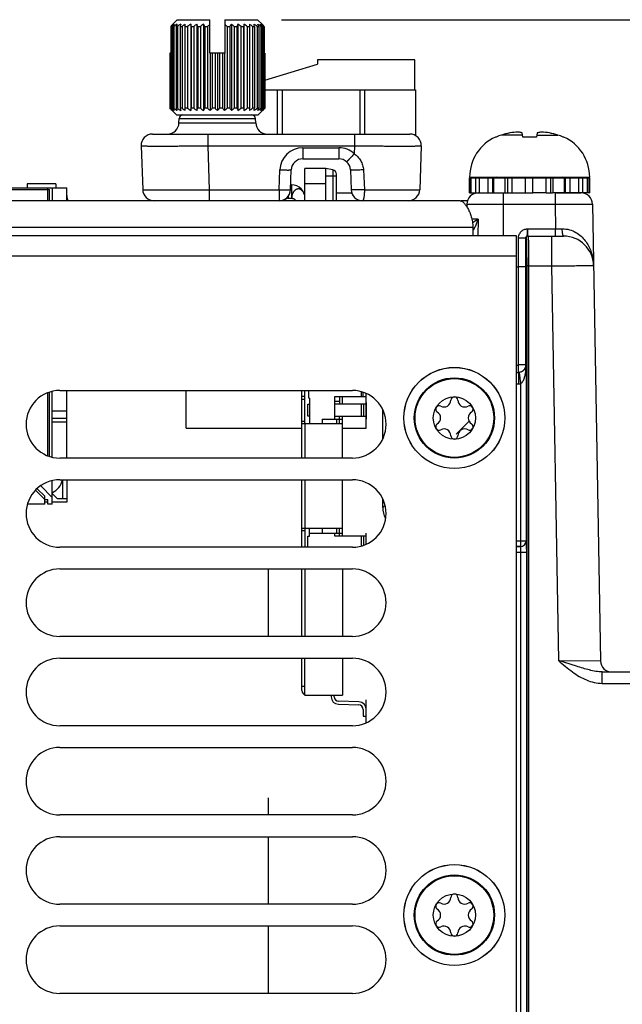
# Model space of a CAD drawing. Header units: inches. Extents: x 0 to 34, y 0 to 22.
# Tile 79 of 133: x 14.1 to 15.7, y 10.5 to 13.1. Entities that reach past the tile are written whole.
import ezdxf

# ---------------------------------------------------------------- set-up
doc = ezdxf.new("R2010")
doc.units = ezdxf.units.IN
doc.header["$LTSCALE"] = 1.87
doc.header["$MEASUREMENT"] = 0
doc.layers.get('0').update_dxf_attribs({"linetype": 'CONTINUOUS'})
for name, color, linetype in [('02___PRT_ALL_AXES', 7, 'CONTINUOUS'), ('03___PRT_ALL_CURVES', 7, 'CONTINUOUS'), ('BLUE_GOO', 7, 'CONTINUOUS'), ('COSMETIC', 7, 'CONTINUOUS'), ('DATUMCURVES', 7, 'CONTINUOUS'), ('DIMENSIONS', 7, 'CONTINUOUS')]:
    doc.layers.add(name, color=color, linetype=linetype)
doc.styles.get("Standard").update_dxf_attribs({"font": 'txt', "width": 0.8})
doc.dimstyles.new('DIMSTYLE_2', dxfattribs={"dimtxt": 0.125, "dimasz": 0.18, "dimexe": 0.125, "dimexo": 0.0625, "dimgap": 0.0625, "dimtad": 0, "dimtih": 1, "dimtoh": 1, "dimzin": 4, "dimdsep": 46, "dimtxsty": 'STANDARD', "dimblk": '_FILLED', "dimblk1": '_FILLED', "dimblk2": '_FILLED', "dimcen": 0.09, "dimadec": 0, "dimazin": 0, "dimtp": 0.01, "dimtm": 0.01, "dimtfac": 1, "dimtofl": 0, "dimtmove": 0, "dimatfit": 3, "dimldrblk": '_FILLED', "dimfxl": 1, "dimtolj": 1, "dimtzin": 4, "dimarcsym": 0})

# ---------------------------------------------------------------- blocks, each defined once
blk = doc.blocks.new('_FILLED')
at = {"color": 0, "linetype": 'ByBlock'}
blk.add_solid([(0, 0), (-1, 0.1736), (-1, -0.1736)], dxfattribs=at)
blk = doc.blocks.new('*D6')
at = {"layer": 'DIMENSIONS', "color": 2, "linetype": 'Continuous', "transparency": 16777216}
for p, q in [((14.7719, 13.0761), (25.9678, 13.0761)), ((25.8428, 13.0761), (25.8428, 10.9081)), ((25.8428, 8.3027), (25.8428, 10.6581)), ((24.2734, 8.3027), (25.9678, 8.3027))]:
    blk.add_line(p, q, dxfattribs=at)
at = {"layer": 'DIMENSIONS', "color": 2, "linetype": 'Continuous', "transparency": 16777216, "xscale": 0.18, "yscale": 0.18, "zscale": 0.18}
for p, rotation in [((25.8428, 13.0761), 90), ((25.8428, 8.3027), 270)]:
    blk.add_blockref('_FILLED', p, dxfattribs=dict(at, rotation=rotation))
at = {"layer": 'DIMENSIONS', "color": 2, "linetype": 'Continuous', "transparency": 16777216, "insert": (25.8428, 10.8456), "char_height": 0.125, "width": 1.225, "attachment_point": 2, "line_spacing_factor": 0.9}
blk.add_mtext('4.77{\\Ftxt.shx;\\W1.000000;\\H0.125000; }[121.2]', dxfattribs=at)

msp = doc.modelspace()

# ---------------------------------------------------------------- linework, layer by layer
at = {"color": 7, "linetype": 'Continuous'}
for p, q in [((14.4986, 13.0761), (14.4859, 13.0636)), ((14.4986, 13.0761), (14.5845, 13.0761)), ((14.5845, 12.9881), (14.5845, 13.0761)), ((14.6235, 13.0761), (14.6235, 12.9881)), ((14.6235, 13.0761), (14.7094, 13.0761)), ((14.722, 13.0636), (14.7094, 13.0761)), ((14.4816, 13.0583), (14.4816, 12.844)), ((14.4816, 13.0583), (14.4834, 13.0583)), ((14.4822, 13.0583), (14.4832, 13.0593)), ((14.4832, 13.0593), (14.4824, 13.0593)), ((14.4834, 13.0583), (14.4834, 12.844)), ((14.4871, 13.0583), (14.4871, 12.844)), ((14.4871, 13.0583), (14.49, 13.0583)), ((14.49, 13.0583), (14.49, 12.844)), ((14.4955, 13.0583), (14.4955, 12.844)), ((14.4955, 13.0583), (14.4994, 13.0583)), ((14.4994, 13.0583), (14.4994, 12.844)), ((14.5065, 13.0583), (14.5065, 12.844)), ((14.5065, 13.0583), (14.5115, 13.0583)), ((14.5115, 13.0583), (14.5115, 12.844)), ((14.5199, 12.8378), (14.5199, 13.0644)), ((14.5199, 13.0583), (14.5257, 13.0583)), ((14.5257, 13.0583), (14.5257, 12.844)), ((14.5341, 13.0644), (14.5341, 12.8378)), ((14.5355, 13.0583), (14.5355, 12.844)), ((14.5355, 13.0583), (14.542, 13.0583)), ((14.542, 13.0583), (14.542, 12.844)), ((14.55, 13.0644), (14.55, 12.8378)), ((14.5526, 13.0583), (14.5526, 12.844)), ((14.5526, 13.0583), (14.5597, 13.0583)), ((14.5597, 13.0583), (14.5597, 12.844)), ((14.5673, 13.0644), (14.5673, 12.8378)), ((14.5711, 13.0583), (14.5711, 12.844)), ((14.5711, 13.0583), (14.5785, 13.0583)), ((14.5785, 13.0583), (14.5785, 12.844)), ((14.6294, 13.0583), (14.6294, 12.844)), ((14.6294, 13.0583), (14.6369, 13.0583)), ((14.6369, 13.0583), (14.6369, 12.844)), ((14.6407, 13.0644), (14.6407, 12.8378)), ((14.6483, 13.0583), (14.6483, 12.844)), ((14.6483, 13.0583), (14.6553, 13.0583)), ((14.6553, 13.0583), (14.6553, 12.844)), ((14.6579, 13.0644), (14.6579, 12.8378)), ((14.666, 13.0583), (14.666, 12.844)), ((14.666, 13.0583), (14.6725, 13.0583)), ((14.6725, 13.0583), (14.6725, 12.844)), ((14.6738, 13.0644), (14.6738, 12.8378)), ((14.6822, 13.0583), (14.6822, 12.844)), ((14.6822, 13.0583), (14.688, 13.0583)), ((14.688, 13.0644), (14.688, 12.8378)), ((14.6965, 13.0583), (14.6965, 12.844)), ((14.6965, 13.0583), (14.7015, 13.0583)), ((14.7015, 13.0583), (14.7015, 12.844)), ((14.7085, 13.0583), (14.7085, 12.844)), ((14.7085, 13.0583), (14.7125, 13.0583)), ((14.7125, 13.0583), (14.7125, 12.844)), ((14.718, 13.0583), (14.718, 12.844)), ((14.718, 13.0583), (14.7209, 13.0583)), ((14.7209, 13.0583), (14.7209, 12.844)), ((14.7246, 13.0583), (14.7246, 12.844)), ((14.7246, 13.0583), (14.7264, 13.0583)), ((14.7248, 13.0593), (14.7256, 13.0593)), ((14.7248, 13.0593), (14.7258, 13.0583)), ((14.7264, 13.0583), (14.7264, 12.844)), ((14.4791, 12.9881), (14.4791, 12.844)), ((14.4816, 12.9881), (14.4791, 12.9881)), ((14.4797, 12.9881), (14.4797, 12.844)), ((14.6235, 12.9881), (14.5845, 12.9881)), ((14.5854, 12.9881), (14.5854, 12.8378)), ((14.5904, 12.9881), (14.5904, 12.844)), ((14.598, 12.9881), (14.598, 12.844)), ((14.604, 12.9881), (14.604, 12.8378)), ((14.61, 12.9881), (14.61, 12.844)), ((14.6176, 12.9881), (14.6176, 12.844)), ((14.6226, 12.9881), (14.6226, 12.8378)), ((14.7288, 12.9881), (14.7264, 12.9881)), ((14.7282, 12.9881), (14.7282, 12.844)), ((14.7288, 12.9881), (14.7288, 12.844)), ((14.8664, 12.9712), (14.8664, 12.9591)), ((15.1224, 12.9712), (14.8664, 12.9712)), ((15.1224, 12.8925), (15.1224, 12.9712)), ((14.7288, 12.9171), (14.8664, 12.9591)), ((14.7288, 12.8925), (15.1243, 12.8925)), ((14.7621, 12.7761), (14.7621, 12.8925)), ((14.7739, 12.8925), (14.7739, 12.7761)), ((14.9787, 12.7761), (14.9787, 12.8925)), ((14.9905, 12.8925), (14.9905, 12.7761)), ((15.1243, 12.8925), (15.1243, 12.7719)), ((14.4797, 12.844), (14.4791, 12.844)), ((14.4834, 12.844), (14.4816, 12.844)), ((14.49, 12.844), (14.4871, 12.844)), ((14.4994, 12.844), (14.4955, 12.844)), ((14.5115, 12.844), (14.5065, 12.844)), ((14.5257, 12.844), (14.5199, 12.844)), ((14.542, 12.844), (14.5355, 12.844)), ((14.5597, 12.844), (14.5526, 12.844)), ((14.5785, 12.844), (14.5711, 12.844)), ((14.598, 12.844), (14.5904, 12.844)), ((14.6176, 12.844), (14.61, 12.844)), ((14.6369, 12.844), (14.6294, 12.844)), ((14.6553, 12.844), (14.6483, 12.844)), ((14.6725, 12.844), (14.666, 12.844)), ((14.688, 12.844), (14.6822, 12.844)), ((14.7015, 12.844), (14.6965, 12.844)), ((14.7125, 12.844), (14.7085, 12.844)), ((14.7209, 12.844), (14.718, 12.844)), ((14.7264, 12.844), (14.7246, 12.844)), ((14.7288, 12.844), (14.7282, 12.844)), ((14.4968, 12.8261), (14.4851, 12.8378)), ((14.4968, 12.8261), (14.7111, 12.8261)), ((14.5033, 12.8051), (14.5036, 12.8165)), ((14.5036, 12.8165), (14.7043, 12.8165)), ((14.7047, 12.8051), (14.7043, 12.8165)), ((14.7111, 12.8261), (14.7228, 12.8378)), ((14.5033, 12.8051), (14.7047, 12.8051)), ((14.4339, 12.7761), (15.109, 12.7761)), ((14.5789, 12.7761), (14.5789, 12.7451)), ((14.9641, 12.7761), (14.9641, 12.7451)), ((15.3356, 12.7683), (15.3337, 12.7683)), ((15.4047, 12.7734), (15.3495, 12.7734)), ((15.4052, 12.7683), (15.4041, 12.779)), ((15.4417, 12.7683), (15.4052, 12.7683)), ((15.4429, 12.779), (15.4417, 12.7683)), ((15.4423, 12.7734), (15.4974, 12.7734)), ((15.5133, 12.7683), (15.5114, 12.7683)), ((14.404, 12.7451), (14.408, 12.6301)), ((14.5789, 12.7451), (14.5829, 12.6301)), ((14.5789, 12.7451), (14.9641, 12.7451)), ((14.828, 12.7401), (14.828, 12.7111)), ((14.828, 12.7401), (14.923, 12.7401)), ((14.923, 12.7401), (14.923, 12.7111)), ((14.9641, 12.7451), (14.9634, 12.7244)), ((15.139, 12.7451), (15.135, 12.6301)), ((14.828, 12.7111), (14.923, 12.7111)), ((14.8339, 12.6011), (14.8339, 12.6856)), ((14.889, 12.6856), (14.8339, 12.6856)), ((14.889, 12.6011), (14.889, 12.6856)), ((14.907, 12.6821), (14.889, 12.6856)), ((14.7662, 12.6301), (14.768, 12.6822)), ((14.7962, 12.6301), (14.798, 12.6822)), ((14.889, 12.666), (14.9166, 12.666)), ((14.907, 12.6821), (14.907, 12.6011)), ((14.9166, 12.6011), (14.9166, 12.6705)), ((14.953, 12.6822), (14.9548, 12.6301)), ((14.9873, 12.682), (14.9899, 12.6299)), ((15.266, 12.663), (15.581, 12.663)), ((15.266, 12.661), (15.432, 12.661)), ((15.267, 12.6216), (15.267, 12.661)), ((15.2703, 12.6216), (15.2703, 12.661)), ((15.2822, 12.6216), (15.2822, 12.661)), ((15.292, 12.6216), (15.292, 12.661)), ((15.3143, 12.6216), (15.3143, 12.661)), ((15.3271, 12.6216), (15.3271, 12.661)), ((15.3293, 12.6216), (15.3293, 12.661)), ((15.3595, 12.6216), (15.3595, 12.661)), ((15.3663, 12.6216), (15.3663, 12.661)), ((15.3779, 12.6216), (15.3779, 12.661)), ((15.4123, 12.6216), (15.4123, 12.661)), ((15.4124, 12.6216), (15.4124, 12.661)), ((15.432, 12.6216), (15.432, 12.661)), ((15.5793, 12.661), (15.581, 12.661)), ((13.6549, 12.635), (14.2089, 12.6351)), ((14.1049, 12.6451), (14.1049, 12.635)), ((14.1799, 12.6451), (14.1049, 12.6451)), ((14.1589, 12.6011), (14.1589, 12.635)), ((14.1709, 12.635), (14.1709, 12.6011)), ((14.1799, 12.6451), (14.1799, 12.6351)), ((14.2089, 12.6011), (14.2089, 12.6351)), ((14.7966, 12.6426), (14.7989, 12.6426)), ((14.7989, 12.6426), (14.7989, 12.6076)), ((14.8339, 12.6463), (14.889, 12.6463)), ((13.6589, 12.6304), (14.1639, 12.6304)), ((14.1639, 12.6011), (14.1639, 12.6304)), ((14.5829, 12.6301), (14.5829, 12.6011)), ((14.5829, 12.6301), (14.7662, 12.6301)), ((14.7662, 12.6301), (14.7662, 12.6011)), ((14.7899, 12.6076), (14.7895, 12.6125)), ((14.7899, 12.6131), (14.7899, 12.6076)), ((14.7899, 12.6076), (14.7989, 12.6076)), ((14.8339, 12.6208), (14.8311, 12.6208)), ((14.9568, 12.6208), (14.9166, 12.6208)), ((15.266, 12.6216), (15.4124, 12.6216)), ((15.3541, 12.6216), (15.3541, 12.5093)), ((15.4124, 12.6216), (15.432, 12.6216)), ((15.4667, 12.6216), (15.4838, 12.6216)), ((15.4901, 12.6216), (15.4901, 12.5921)), ((15.4937, 12.6216), (15.5586, 12.6216)), ((15.581, 12.6216), (15.5793, 12.6216)), ((15.2585, 12.5921), (15.2584, 12.5852)), ((15.2585, 12.5921), (15.4901, 12.5921)), ((15.4901, 12.5921), (15.4913, 12.5277)), ((15.5885, 12.5921), (15.6095, 11.3941)), ((15.2881, 12.5526), (15.2717, 12.5526)), ((15.2881, 12.5526), (15.2735, 12.543)), ((15.2881, 12.5526), (15.2878, 12.5093)), ((15.389, 12.5093), (12.559, 12.5093)), ((15.276, 12.5245), (15.2786, 12.5288)), ((15.389, 9.0563), (15.389, 12.5093)), ((15.418, 12.5277), (15.4913, 12.5277)), ((15.4184, 12.5084), (15.5126, 12.5084)), ((15.4194, 12.5084), (15.4195, 12.5079)), ((15.4811, 12.5084), (15.4811, 12.43)), ((15.4913, 12.5084), (15.4913, 12.5277)), ((15.4913, 12.5277), (15.5091, 12.5276)), ((15.3942, 12.4273), (15.3941, 12.503)), ((15.4135, 12.4275), (15.4134, 12.5034)), ((15.4134, 12.5034), (15.4144, 12.5034)), ((15.389, 12.4553), (12.559, 12.4553)), ((15.389, 12.4273), (15.3942, 12.4273)), ((15.4135, 12.4275), (15.3942, 12.4273)), ((15.3942, 12.1703), (15.3942, 12.4273)), ((15.4135, 12.1703), (15.4135, 12.4275)), ((15.4207, 12.43), (15.4157, 12.4299)), ((15.4157, 12.4299), (15.4159, 9.6757)), ((15.4207, 12.43), (15.4209, 9.6756)), ((15.4207, 12.43), (15.4811, 12.43)), ((15.4811, 12.43), (15.4992, 11.3945)), ((15.389, 12.1699), (15.3938, 12.1699)), ((15.3938, 12.1506), (15.3938, 12.1699)), ((15.4135, 12.1703), (15.3942, 12.1703)), ((15.4135, 12.1703), (15.4143, 12.1695)), ((15.4143, 12.1695), (15.4143, 11.7089)), ((15.389, 12.1506), (15.3938, 12.1506)), ((15.389, 12.1506), (15.3938, 12.1506)), ((15.3938, 12.1506), (15.3938, 12.1206)), ((15.3938, 12.1506), (15.3938, 12.1506)), ((15.396, 12.1507), (15.3993, 12.1209)), ((15.389, 12.1206), (15.3938, 12.1206)), ((15.3993, 12.1209), (15.3993, 11.6939)), ((14.1589, 11.9326), (14.1589, 12.0965)), ((14.1639, 11.9304), (14.1639, 12.0986)), ((14.1709, 11.9285), (14.1709, 12.1006)), ((14.2089, 11.926), (14.2089, 12.1031)), ((14.5224, 12.0046), (14.5224, 12.1031)), ((14.9944, 12.0675), (14.9944, 12.0872)), ((14.1709, 12.0501), (14.2089, 12.0501)), ((14.2089, 12.0301), (14.1709, 12.0301)), ((14.2089, 12.0201), (14.1709, 12.0201)), ((14.9944, 12.0046), (14.9944, 12.036)), ((14.5224, 12.0046), (14.8259, 12.0046)), ((14.9322, 12.0046), (14.9944, 12.0046)), ((14.1709, 11.805), (14.1709, 11.8664)), ((14.1989, 11.8201), (14.1989, 11.869)), ((14.2089, 11.869), (14.2089, 11.8101)), ((14.1265, 11.8413), (14.1509, 11.817)), ((14.1309, 11.8454), (14.1509, 11.8255)), ((14.1709, 11.8225), (14.1405, 11.8528)), ((14.1709, 11.8331), (14.1839, 11.8201)), ((14.1509, 11.805), (14.1509, 11.8255)), ((14.1509, 11.817), (14.1589, 11.817)), ((14.1589, 11.8101), (14.1509, 11.8101)), ((14.1589, 11.805), (14.1589, 11.817)), ((14.2089, 11.8101), (14.1709, 11.8101)), ((14.1839, 11.8201), (14.2089, 11.8201)), ((14.1509, 11.805), (14.1056, 11.805)), ((14.1709, 11.805), (14.1589, 11.805)), ((15.389, 11.7089), (15.4143, 11.7089)), ((15.4143, 11.7089), (15.4143, 11.7089)), ((15.389, 11.6939), (15.3993, 11.6939)), ((15.3993, 11.6939), (15.389, 11.6939)), ((15.389, 11.6789), (15.4148, 11.6789)), ((15.3993, 11.6939), (15.3993, 11.6939)), ((15.3998, 11.6789), (15.3998, 9.1547)), ((15.4148, 11.6789), (15.4148, 9.1247)), ((15.4992, 11.3945), (15.6095, 11.3941)), ((15.5467, 11.3796), (15.4992, 11.3945)), ((15.6141, 11.3348), (15.6141, 11.3646)), ((15.6141, 11.3646), (15.8546, 11.3646)), ((15.6141, 11.3348), (15.8644, 11.3348))]:
    msp.add_line(p, q, dxfattribs=at)
at = {"color": 6, "linetype": 'Continuous'}
for p, q in [((14.8259, 11.926), (14.8259, 12.1031)), ((14.8338, 12.0166), (14.8338, 12.1031)), ((14.8436, 12.0833), (14.8436, 12.1031)), ((14.9826, 12.0872), (14.9826, 12.0995)), ((14.9865, 12.0872), (14.9865, 12.0979)), ((14.9944, 12.0872), (14.9944, 12.0946)), ((14.8338, 12.0872), (14.8259, 12.0872)), ((14.8338, 12.0793), (14.8259, 12.0793)), ((14.8416, 12.036), (14.8416, 12.0675)), ((14.8416, 12.0675), (14.8456, 12.0675)), ((14.8456, 12.0833), (14.8436, 12.0833)), ((14.8456, 12.0833), (14.8456, 12.0163)), ((14.9125, 12.0282), (14.9125, 12.0872)), ((14.9125, 12.0872), (14.9944, 12.0872)), ((14.9125, 12.0754), (14.9243, 12.0754)), ((14.9944, 12.0675), (14.9125, 12.0675)), ((14.9243, 12.0872), (14.9243, 12.0675)), ((14.9322, 12.0675), (14.9322, 12.0872)), ((14.9826, 12.036), (14.9826, 12.0675)), ((14.9885, 12.036), (14.9885, 12.0675)), ((14.9944, 12.036), (14.9944, 12.0675)), ((14.8259, 12.0223), (14.8338, 12.0223)), ((14.8259, 12.0163), (14.9322, 12.0163)), ((14.8338, 12.0163), (14.8338, 11.926)), ((14.8456, 12.036), (14.8416, 12.036)), ((14.879, 12.0282), (14.879, 12.0163)), ((14.879, 12.0282), (14.9322, 12.0282)), ((14.9125, 12.036), (14.9944, 12.036)), ((14.9164, 12.0282), (14.9164, 12.0163)), ((14.9243, 12.0163), (14.9243, 12.036)), ((14.9322, 11.926), (14.9322, 12.036)), ((14.8259, 11.6918), (14.8259, 11.869)), ((14.8338, 11.869), (14.8338, 11.6918)), ((14.9322, 11.7211), (14.9322, 11.869)), ((14.9322, 11.7408), (14.8259, 11.7408)), ((14.8338, 11.7349), (14.8259, 11.7349)), ((14.8456, 11.7211), (14.8456, 11.7408)), ((14.8456, 11.7289), (14.9322, 11.7289)), ((14.879, 11.7408), (14.879, 11.7289)), ((14.9125, 11.7211), (14.9125, 11.7289)), ((14.9164, 11.7408), (14.9164, 11.7289)), ((14.9243, 11.7211), (14.9243, 11.7408)), ((14.8416, 11.6918), (14.8416, 11.7211)), ((14.8416, 11.7211), (14.8456, 11.7211)), ((14.9944, 11.7211), (14.9125, 11.7211)), ((14.9826, 11.6954), (14.9826, 11.7211)), ((14.9885, 11.6979), (14.9885, 11.7211)), ((14.9944, 11.7003), (14.9944, 11.7211)), ((14.8259, 11.4577), (14.8259, 11.6349)), ((14.8338, 11.6349), (14.8338, 11.4577)), ((14.9322, 11.6349), (14.9322, 11.4577)), ((14.8259, 11.3156), (14.8259, 11.4007)), ((14.8338, 11.3038), (14.8338, 11.4007)), ((14.9322, 11.4007), (14.9322, 11.3038)), ((14.8259, 11.3274), (14.8338, 11.3274)), ((14.8338, 11.3038), (14.9322, 11.3038)), ((14.9027, 11.3038), (14.9027, 11.2995)), ((14.9105, 11.2995), (14.9105, 11.3038)), ((14.9218, 11.2798), (14.9752, 11.2782)), ((14.9754, 11.2861), (14.922, 11.2877)), ((14.9866, 11.2664), (14.9866, 11.2486)), ((14.9944, 11.2486), (14.9944, 11.2642)), ((14.9866, 11.2486), (14.9944, 11.2486))]:
    msp.add_line(p, q, dxfattribs=at)
at = {"color": 3, "linetype": 'Continuous'}
for p, q in [((15.038, 11.9776), (15.038, 12.0515)), ((15.038, 11.7961), (15.038, 11.8174))]:
    msp.add_line(p, q, dxfattribs=at)
at = {"color": 7, "linetype": 'Continuous'}
for centre, radius in [((15.226, 12.0313), 0.1325), ((15.226, 12.0311), 0.1053), ((15.226, 12.0311), 0.1033), ((15.226, 12.0311), 0.0555), ((15.226, 10.7268), 0.1325), ((15.226, 10.7268), 0.1053), ((15.226, 10.7268), 0.1033), ((15.226, 10.7268), 0.0555)]:
    msp.add_circle(centre, radius, dxfattribs=at)
for centre, radius, start, end in [((14.7874, 12.8155), 0.3904, 141.3645, 141.5527), ((14.7602, 12.8373), 0.3556, 140.4698, 141.3719), ((14.757, 12.7293), 0.4279, 128.4472, 129.7517), ((14.7938, 12.8703), 0.3597, 147.3355, 148.4905), ((14.7682, 12.7013), 0.4525, 126.6417, 127.926), ((14.8773, 12.899), 0.4137, 156.4262, 157.3514), ((14.7852, 12.6773), 0.4762, 125.6204, 126.8708), ((15.1734, 12.9174), 0.6817, 167.5448, 168.0731), ((14.7983, 12.6711), 0.4819, 125.285, 126.5306), ((14.8115, 12.6773), 0.4762, 125.6204, 126.8708), ((13.8685, 12.9174), 0.6817, 11.9269, 12.4552), ((14.8201, 12.7013), 0.4525, 126.6417, 127.926), ((14.1709, 12.899), 0.4137, 22.6486, 23.5738), ((14.8333, 12.7293), 0.4279, 128.4472, 129.7517), ((14.2644, 12.8703), 0.3597, 31.5095, 32.6645), ((14.852, 12.7596), 0.405, 131.3503, 132.4831), ((14.3475, 12.7503), 0.4176, 47.534, 48.6326), ((14.9311, 12.878), 0.3451, 147.3109, 148.515), ((14.3652, 12.7177), 0.4428, 50.2703, 51.5308), ((15.0205, 12.906), 0.3957, 156.4051, 157.3725), ((14.3785, 12.689), 0.468, 52.0953, 53.3371), ((15.3088, 12.924), 0.6503, 167.5321, 168.0859), ((14.3965, 12.6773), 0.4762, 53.1292, 54.3796), ((14.4097, 12.6711), 0.4819, 53.4694, 54.715), ((14.0652, 12.924), 0.6503, 11.9141, 12.4679), ((14.4228, 12.6773), 0.4762, 53.1292, 54.3796), ((14.4305, 12.689), 0.468, 52.0953, 53.3371), ((14.3473, 12.906), 0.3957, 22.6275, 23.5949), ((14.4416, 12.7177), 0.4428, 50.2703, 51.5308), ((14.4266, 12.878), 0.3451, 31.485, 32.6891), ((14.4572, 12.8449), 0.3435, 38.6122, 39.5461), ((14.4206, 12.8155), 0.3904, 38.4473, 38.6355), ((14.776, 13.1275), 0.4106, 223.688, 223.9277), ((14.7583, 13.1483), 0.4126, 227.5312, 228.8104), ((14.7653, 13.1173), 0.3958, 223.9281, 224.1036), ((14.7559, 13.1081), 0.3826, 224.1034, 224.3181), ((14.7533, 13.0594), 0.3468, 218.4146, 219.722), ((14.746, 13.0984), 0.3687, 224.3181, 224.5401), ((14.7664, 13.1845), 0.4428, 230.2703, 231.5308), ((14.7814, 13.0242), 0.3451, 211.485, 212.6891), ((14.7775, 13.2132), 0.468, 232.0953, 233.3371), ((14.8607, 12.9962), 0.3957, 202.6275, 203.5949), ((14.7852, 13.2249), 0.4762, 233.1292, 234.3796), ((15.1428, 12.9782), 0.6503, 191.9141, 192.4679), ((14.7983, 13.2312), 0.4819, 233.4694, 234.715), ((14.8115, 13.2249), 0.4762, 233.1292, 234.3796), ((13.8991, 12.9782), 0.6503, 347.5321, 348.0859), ((14.8295, 13.2132), 0.468, 232.0953, 233.3371), ((14.1874, 12.9962), 0.3957, 336.4051, 337.3725), ((14.8427, 13.1845), 0.4428, 230.2703, 231.5308), ((14.2768, 13.0242), 0.3451, 327.3109, 328.515), ((14.8571, 13.1483), 0.4126, 227.5312, 228.8104), ((14.3186, 13.0594), 0.3468, 320.278, 321.5854), ((14.8748, 13.1082), 0.3827, 223.6773, 224.9631), ((14.3431, 13.0985), 0.3688, 315.0127, 316.3468), ((14.9, 13.0681), 0.3606, 218.4396, 219.697), ((14.3604, 13.1376), 0.3983, 311.1666, 312.4919), ((14.9436, 13.032), 0.3597, 211.5095, 212.6645), ((14.3747, 13.1729), 0.4279, 308.4472, 309.7517), ((15.0371, 13.0033), 0.4137, 202.6486, 203.5738), ((14.3879, 13.2009), 0.4525, 306.6417, 307.926), ((15.3395, 12.9848), 0.6817, 191.9269, 192.4552), ((14.3965, 13.2249), 0.4762, 305.6204, 306.8708), ((14.4097, 13.2312), 0.4819, 305.285, 306.5306), ((14.0345, 12.9848), 0.6817, 347.5448, 348.0731), ((14.4228, 13.2249), 0.4762, 305.6204, 306.8708), ((14.4398, 13.2009), 0.4525, 306.6417, 307.926), ((14.3307, 13.0033), 0.4137, 336.4262, 337.3514), ((14.451, 13.1729), 0.4279, 308.4472, 309.7517), ((14.4142, 13.032), 0.3597, 327.3355, 328.4905), ((14.4592, 13.1376), 0.3983, 311.1666, 312.4919), ((14.4439, 13.0681), 0.3606, 320.303, 321.5604), ((14.462, 13.0984), 0.3687, 315.4599, 315.6819), ((14.4521, 13.1081), 0.3826, 315.6819, 315.8966), ((14.4426, 13.1173), 0.3958, 315.8964, 316.0719), ((14.432, 13.1275), 0.4106, 316.0723, 316.312), ((14.7303, 13.0829), 0.3467, 224.5365, 224.9986), ((14.5136, 12.8161), 0.01, 90, 178), ((14.6943, 12.8161), 0.01, 2, 90), ((14.4746, 13.086), 0.351, 315.0042, 315.4606), ((14.4733, 12.8061), 0.03, 270, 358), ((14.7347, 12.8061), 0.03, 182, 270), ((14.4339, 12.7461), 0.03, 90, 182), ((15.109, 12.7461), 0.03, 358, 89.9999), ((15.3817, 12.663), 0.1157, 114.4946, 180), ((15.384, 12.6586), 0.1199, 106.7057, 113.8165), ((15.4235, 12.5271), 0.2571, 101.5959, 106.7092), ((15.4234, 12.5273), 0.257, 103.8932, 104.7919), ((15.4235, 12.5272), 0.2571, 101.595, 103.0903), ((15.4019, 12.591), 0.1904, 92.9669, 99.1137), ((15.4451, 12.5913), 0.1901, 80.882, 87.0374), ((15.4235, 12.5271), 0.2571, 73.2908, 78.4041), ((15.4235, 12.5272), 0.2571, 76.9097, 78.405), ((15.4235, 12.5273), 0.257, 75.2081, 76.1068), ((15.463, 12.6586), 0.1199, 66.1835, 73.2943), ((15.4653, 12.663), 0.1157, 0, 65.5054), ((14.828, 12.6801), 0.06, 90.0002, 178), ((14.923, 12.6801), 0.06, 47.6958, 90), ((14.828, 12.6811), 0.03, 90, 178.0001), ((14.923, 12.6811), 0.03, 2.0018, 90), ((14.9048, 12.6705), 0.0118, 0, 79), ((15.3369, 12.6551), 0.00787, 48.4951, 90), ((15.5101, 12.6551), 0.00787, 90, 131.6998), ((14.7989, 12.6076), 0.035, 0, 90), ((14.2389, 12.6151), 0.03, 180, 207.8563), ((14.438, 12.6311), 0.03, 181.9997, 270), ((14.7662, 12.6311), 0.03, 270, 358), ((14.9848, 12.6311), 0.03, 182, 270), ((15.105, 12.6311), 0.03, 270, 358), ((15.2885, 12.5916), 0.03, 90, 179), ((15.5586, 12.5916), 0.03, 1, 90), ((15.203, 12.5699), 0.0861, 331.4905, 334.7809), ((15.235, 12.5512), 0.049, 323.6825, 326.9669), ((15.4184, 12.5034), 0.005, 90.005, 180.0037), ((15.4194, 12.5034), 0.005, 90.005, 180.0037), ((15.5126, 12.4296), 0.0787, 1, 90.0008), ((15.4741, 12.4289), 0.1173, 1.0008, 5.3745), ((15.3938, 12.1703), 0.0197, 270.0031, 359.9794), ((15.3938, 12.1703), 0.000394, 269.9856, 359.997), ((15.2763, 12.1701), 0.138, 353.3188, 359.7485), ((15.3938, 12.1703), 0.0197, 269.9583, 276.2754), ((15.3938, 12.1703), 0.0497, 269.985, 276.3014), ((15.1988, 12.0781), 0.0181, 241.6303, 358.3697), ((15.226, 12.0774), 0.00906, 1.6303, 178.3697), ((15.2531, 12.0781), 0.0181, 181.6303, 298.3697), ((15.1859, 12.0542), 0.00906, 61.6303, 238.3697), ((15.1716, 12.0311), 0.0181, 301.6303, 58.3697), ((15.266, 12.0542), 0.00906, 301.6303, 118.3697), ((15.2803, 12.0311), 0.0181, 121.6303, 238.3697), ((15.1859, 12.008), 0.00906, 121.6303, 298.3697), ((15.266, 12.008), 0.00906, 241.6303, 58.3697), ((15.1988, 11.9841), 0.0181, 1.6303, 118.3697), ((15.2531, 11.9841), 0.0181, 61.6303, 178.3697), ((15.226, 11.9849), 0.00906, 181.6303, 358.3697), ((14.1489, 11.8801), 0.05, 296.2343, 346.8358), ((15.3993, 11.7089), 0.015, 270.0283, 359.9437), ((15.3993, 11.7089), 0.015, 270.0279, 359.9441), ((15.6395, 11.3946), 0.03, 181, 270.0002), ((15.1988, 10.7738), 0.0181, 241.6303, 358.3697), ((15.226, 10.773), 0.00906, 1.6303, 178.3697), ((15.2531, 10.7738), 0.0181, 181.6303, 298.3697), ((15.1859, 10.7499), 0.00906, 61.6303, 238.3697), ((15.266, 10.7499), 0.00906, 301.6303, 118.3697), ((15.1716, 10.7268), 0.0181, 301.6303, 58.3697), ((15.2803, 10.7268), 0.0181, 121.6303, 238.3697), ((15.1859, 10.7037), 0.00906, 121.6303, 298.3697), ((15.1988, 10.6797), 0.0181, 1.6303, 118.3697), ((15.2531, 10.6797), 0.0181, 61.6303, 178.3697), ((15.266, 10.7037), 0.00906, 241.6303, 58.3697), ((15.226, 10.6805), 0.00906, 181.6303, 358.3697)]:
    msp.add_arc(centre, radius, start, end, dxfattribs=at)
at = {"color": 3, "linetype": 'Continuous'}
msp.add_arc((15.098, 11.7961), 0.06, 180, 207.8904, dxfattribs=at)
at = {"color": 6, "linetype": 'Continuous'}
for centre, radius, start, end in [((14.8377, 11.3156), 0.0118, 180, 250.452), ((14.9224, 11.2995), 0.0197, 180, 268.3), ((14.9224, 11.2995), 0.0118, 180, 268.3), ((14.9748, 11.2664), 0.0118, 360, 88.3), ((14.9748, 11.2664), 0.0197, 353.6343, 88.3)]:
    msp.add_arc(centre, radius, start, end, dxfattribs=at)
at = {"color": 7, "linetype": 'Continuous'}
for points, knots in [([(15.4041, 12.779), (15.4031, 12.7793), (15.3991, 12.7803), (15.3951, 12.7809), (15.3921, 12.7812)], [0, 0, 0, 0, 0.253969, 1, 1, 1, 1]), ([(15.4549, 12.7812), (15.4539, 12.7811), (15.4499, 12.7806), (15.4459, 12.7798), (15.4429, 12.779)], [0, 0, 0, 0, 0.246609, 1, 1, 1, 1]), ([(14.404, 12.7451), (14.404, 12.7451), (14.404, 12.745), (14.404, 12.745), (14.4041, 12.745), (14.4042, 12.745), (14.4043, 12.745), (14.4044, 12.745), (14.4046, 12.745), (14.4049, 12.745), (14.4053, 12.7449), (14.4059, 12.7449), (14.4066, 12.7449), (14.4074, 12.7449), (14.4082, 12.7449), (14.4092, 12.7448), (14.4103, 12.7448), (14.412, 12.7448), (14.4143, 12.7448), (14.4174, 12.7447), (14.4209, 12.7447), (14.4247, 12.7447), (14.429, 12.7447), (14.4336, 12.7447), (14.4385, 12.7446), (14.4457, 12.7446), (14.4556, 12.7446), (14.4683, 12.7446), (14.482, 12.7447), (14.4967, 12.7447), (14.5121, 12.7447), (14.5282, 12.7448), (14.5448, 12.7449), (14.5618, 12.745), (14.5731, 12.745), (14.5789, 12.7451)], [0, 0, 0, 0, 0.000107, 0.000346, 0.000731, 0.001265, 0.001947, 0.002779, 0.003761, 0.004892, 0.007603, 0.01091, 0.014812, 0.019307, 0.024392, 0.030065, 0.03632, 0.043156, 0.058552, 0.076215, 0.096102, 0.118167, 0.142355, 0.16861, 0.196868, 0.227061, 0.292957, 0.365662, 0.444478, 0.528643, 0.617348, 0.709736, 0.804921, 0.901986, 1, 1, 1, 1]), ([(14.9641, 12.7451), (14.9698, 12.745), (14.9812, 12.745), (14.9981, 12.7449), (15.0147, 12.7448), (15.0308, 12.7447), (15.0463, 12.7447), (15.061, 12.7447), (15.0747, 12.7446), (15.0874, 12.7446), (15.0972, 12.7446), (15.1045, 12.7446), (15.1094, 12.7447), (15.114, 12.7447), (15.1182, 12.7447), (15.1221, 12.7447), (15.1256, 12.7447), (15.1287, 12.7448), (15.131, 12.7448), (15.1326, 12.7448), (15.1337, 12.7448), (15.1347, 12.7449), (15.1356, 12.7449), (15.1364, 12.7449), (15.1371, 12.7449), (15.1377, 12.7449), (15.1381, 12.745), (15.1384, 12.745), (15.1385, 12.745), (15.1387, 12.745), (15.1388, 12.745), (15.1389, 12.745), (15.139, 12.745), (15.139, 12.745), (15.139, 12.7451), (15.139, 12.7451)], [0, 0, 0, 0, 0.098013, 0.195078, 0.290263, 0.382652, 0.471356, 0.555521, 0.634337, 0.707043, 0.772938, 0.803131, 0.831389, 0.857644, 0.881833, 0.903898, 0.923785, 0.941448, 0.956843, 0.963679, 0.969935, 0.975607, 0.980693, 0.985187, 0.98909, 0.992397, 0.995108, 0.996239, 0.997221, 0.998053, 0.998735, 0.999269, 0.999654, 0.999893, 1, 1, 1, 1]), ([(14.9634, 12.7244), (14.9621, 12.723), (14.9596, 12.7203), (14.9565, 12.7169), (14.9541, 12.7143), (14.9524, 12.7125), (14.9508, 12.7108), (14.9493, 12.7093), (14.948, 12.7079), (14.9468, 12.7067), (14.946, 12.7058), (14.9453, 12.7052), (14.9449, 12.7048), (14.9445, 12.7044), (14.9442, 12.7041), (14.9439, 12.7038), (14.9437, 12.7036), (14.9435, 12.7035), (14.9434, 12.7034), (14.9433, 12.7033), (14.9432, 12.7033), (14.9432, 12.7033), (14.9432, 12.7033)], [0, 0, 0, 0, 0.19604, 0.384171, 0.472825, 0.556811, 0.635361, 0.707768, 0.773374, 0.831524, 0.881667, 0.903605, 0.923387, 0.940961, 0.956279, 0.969305, 0.980024, 0.988424, 0.994501, 0.998276, 0.999347, 1, 1, 1, 1]), ([(14.9634, 12.7244), (14.9667, 12.7219), (14.9714, 12.7177), (14.9768, 12.7112), (14.9802, 12.7059), (14.9831, 12.7003), (14.9853, 12.6944), (14.9868, 12.6883), (14.9872, 12.6841), (14.9873, 12.682)], [0, 0, 0, 0, 0.250131, 0.375145, 0.50006, 0.624945, 0.74986, 0.874904, 1, 1, 1, 1]), ([(14.768, 12.6822), (14.7699, 12.6821), (14.7738, 12.682), (14.7785, 12.6819), (14.7821, 12.6818), (14.7846, 12.6818), (14.7869, 12.6817), (14.7891, 12.6817), (14.7911, 12.6817), (14.7928, 12.6818), (14.7943, 12.6818), (14.7956, 12.6818), (14.7965, 12.6819), (14.797, 12.6819), (14.7974, 12.682), (14.7976, 12.682), (14.7977, 12.682), (14.7978, 12.6821), (14.7979, 12.6821), (14.7979, 12.6821), (14.798, 12.6821), (14.798, 12.6822)], [0, 0, 0, 0, 0.194609, 0.381863, 0.470351, 0.554311, 0.632957, 0.705529, 0.771299, 0.829666, 0.880066, 0.922013, 0.955148, 0.968308, 0.979154, 0.987685, 0.991086, 0.993915, 0.996184, 0.997912, 1, 1, 1, 1]), ([(14.9873, 12.682), (14.9852, 12.6819), (14.981, 12.6818), (14.9757, 12.6816), (14.9716, 12.6816), (14.9687, 12.6815), (14.966, 12.6815), (14.9635, 12.6815), (14.9612, 12.6815), (14.9591, 12.6816), (14.9573, 12.6816), (14.956, 12.6817), (14.9551, 12.6817), (14.9546, 12.6818), (14.9542, 12.6818), (14.9539, 12.6819), (14.9537, 12.6819), (14.9534, 12.6819), (14.9532, 12.682), (14.9531, 12.6821), (14.953, 12.6821), (14.953, 12.6821), (14.953, 12.6822)], [0, 0, 0, 0, 0.186249, 0.369872, 0.457928, 0.542173, 0.621665, 0.695489, 0.762764, 0.822758, 0.874777, 0.918227, 0.936601, 0.952669, 0.966385, 0.972349, 0.977716, 0.98666, 0.993239, 0.995667, 0.997553, 1, 1, 1, 1]), ([(14.408, 12.6301), (14.408, 12.6301), (14.408, 12.63), (14.408, 12.63), (14.4081, 12.63), (14.4082, 12.63), (14.4083, 12.63), (14.4085, 12.63), (14.4086, 12.63), (14.4089, 12.63), (14.4093, 12.6299), (14.4099, 12.6299), (14.4106, 12.6299), (14.4114, 12.6299), (14.4123, 12.6299), (14.4133, 12.6298), (14.4143, 12.6298), (14.416, 12.6298), (14.4183, 12.6298), (14.4214, 12.6297), (14.4249, 12.6297), (14.4288, 12.6297), (14.433, 12.6297), (14.4376, 12.6297), (14.4425, 12.6296), (14.4498, 12.6296), (14.4596, 12.6296), (14.4723, 12.6296), (14.486, 12.6297), (14.5007, 12.6297), (14.5162, 12.6297), (14.5323, 12.6298), (14.5489, 12.6299), (14.5658, 12.63), (14.5772, 12.63), (14.5829, 12.6301)], [0, 0, 0, 0, 0.000107, 0.000346, 0.000731, 0.001265, 0.001947, 0.002779, 0.003761, 0.004892, 0.007603, 0.01091, 0.014813, 0.019307, 0.024393, 0.030065, 0.036321, 0.043157, 0.058552, 0.076215, 0.096102, 0.118167, 0.142356, 0.168611, 0.196869, 0.227062, 0.292957, 0.365663, 0.444478, 0.528644, 0.617348, 0.709737, 0.804922, 0.901986, 1, 1, 1, 1]), ([(14.7662, 12.6301), (14.7681, 12.63), (14.7719, 12.6299), (14.7767, 12.6298), (14.7803, 12.6297), (14.7828, 12.6297), (14.7851, 12.6296), (14.7873, 12.6296), (14.7893, 12.6296), (14.791, 12.6297), (14.7925, 12.6297), (14.7938, 12.6297), (14.7947, 12.6298), (14.7952, 12.6298), (14.7956, 12.6299), (14.7958, 12.6299), (14.7959, 12.6299), (14.796, 12.63), (14.7961, 12.63), (14.7961, 12.63), (14.7962, 12.63), (14.7962, 12.6301)], [0, 0, 0, 0, 0.19461, 0.381866, 0.470355, 0.554315, 0.632961, 0.705533, 0.771303, 0.829671, 0.88007, 0.922016, 0.955151, 0.96831, 0.979157, 0.987687, 0.991087, 0.993916, 0.996184, 0.997912, 1, 1, 1, 1]), ([(14.7899, 12.6076), (14.7894, 12.6076), (14.7883, 12.6075), (14.7867, 12.6071), (14.7851, 12.6065), (14.783, 12.6055), (14.7806, 12.6038), (14.779, 12.6021), (14.7783, 12.6011)], [0, 0, 0, 0, 0.117157, 0.237096, 0.35998, 0.485538, 0.74189, 1, 1, 1, 1]), ([(14.8339, 12.6076), (14.8339, 12.6092), (14.8337, 12.6124), (14.8329, 12.6163), (14.8319, 12.6192), (14.831, 12.6212), (14.83, 12.6232), (14.8289, 12.625), (14.8276, 12.6265), (14.8263, 12.628), (14.8248, 12.6292), (14.8233, 12.6302), (14.8219, 12.631), (14.8208, 12.6314), (14.8197, 12.6317), (14.8183, 12.632), (14.8166, 12.6321), (14.8149, 12.632), (14.8135, 12.6317), (14.8124, 12.6314), (14.8113, 12.631), (14.8099, 12.6303), (14.8086, 12.6294), (14.8077, 12.6286), (14.8067, 12.6277), (14.8055, 12.6266), (14.8042, 12.625), (14.803, 12.6232), (14.8016, 12.6206), (14.8005, 12.6177), (14.7997, 12.6148), (14.7991, 12.6116), (14.7989, 12.6092), (14.7989, 12.6076)], [0, 0, 0, 0, 0.072389, 0.143382, 0.177971, 0.211784, 0.24466, 0.276413, 0.306957, 0.336493, 0.365294, 0.393433, 0.420731, 0.434035, 0.447128, 0.472918, 0.498597, 0.52449, 0.55065, 0.563858, 0.577172, 0.604279, 0.632283, 0.646678, 0.661336, 0.691408, 0.722481, 0.754568, 0.787634, 0.856232, 0.891594, 0.927492, 1, 1, 1, 1]), ([(14.7989, 12.6076), (14.7994, 12.6076), (14.8005, 12.6075), (14.8021, 12.6072), (14.8037, 12.6066), (14.8058, 12.6055), (14.8082, 12.6038), (14.8098, 12.6021), (14.8106, 12.6011)], [0, 0, 0, 0, 0.116968, 0.236572, 0.359146, 0.484522, 0.741041, 1, 1, 1, 1]), ([(14.9899, 12.6299), (14.9888, 12.6299), (14.9867, 12.6298), (14.9834, 12.6297), (14.9802, 12.6295), (14.977, 12.6295), (14.9739, 12.6294), (14.971, 12.6294), (14.9682, 12.6294), (14.9656, 12.6294), (14.9632, 12.6294), (14.9611, 12.6294), (14.9595, 12.6295), (14.9584, 12.6295), (14.9577, 12.6296), (14.957, 12.6296), (14.9564, 12.6297), (14.956, 12.6297), (14.9556, 12.6298), (14.9553, 12.6298), (14.955, 12.6299), (14.9549, 12.6299), (14.9549, 12.63), (14.9548, 12.63), (14.9548, 12.63), (14.9548, 12.6301)], [0, 0, 0, 0, 0.091876, 0.184594, 0.276845, 0.367441, 0.455367, 0.539618, 0.619224, 0.693239, 0.760757, 0.821023, 0.873326, 0.896291, 0.91705, 0.935543, 0.95171, 0.965493, 0.976855, 0.98581, 0.992414, 0.99489, 0.996884, 0.998515, 1, 1, 1, 1]), ([(14.9899, 12.6299), (14.9899, 12.629), (14.9899, 12.6271), (14.9898, 12.6242), (14.9896, 12.6215), (14.9894, 12.618), (14.9891, 12.6147), (14.9887, 12.6116), (14.9884, 12.6095), (14.988, 12.6077), (14.9876, 12.606), (14.9872, 12.6045), (14.9868, 12.6033), (14.9863, 12.6024), (14.9859, 12.6018), (14.9855, 12.6014), (14.9853, 12.6012), (14.985, 12.6011), (14.9849, 12.6011), (14.9848, 12.6011)], [0, 0, 0, 0, 0.095205, 0.189499, 0.281886, 0.371328, 0.538265, 0.614434, 0.684908, 0.749106, 0.806458, 0.856543, 0.899175, 0.934337, 0.962283, 0.973734, 0.98366, 0.992291, 1, 1, 1, 1]), ([(14.9899, 12.6299), (14.9949, 12.6299), (15.0047, 12.6298), (15.0193, 12.6298), (15.0334, 12.6297), (15.0469, 12.6297), (15.0598, 12.6297), (15.072, 12.6296), (15.0832, 12.6296), (15.0935, 12.6296), (15.1015, 12.6296), (15.1074, 12.6297), (15.1114, 12.6297), (15.115, 12.6297), (15.1184, 12.6297), (15.1215, 12.6297), (15.1243, 12.6298), (15.1268, 12.6298), (15.1286, 12.6298), (15.1299, 12.6298), (15.1308, 12.6299), (15.1316, 12.6299), (15.1323, 12.6299), (15.1329, 12.6299), (15.1335, 12.6299), (15.1339, 12.63), (15.1343, 12.63), (15.1346, 12.63), (15.1347, 12.63), (15.1348, 12.63), (15.1349, 12.63), (15.1349, 12.63), (15.135, 12.63), (15.135, 12.6301), (15.135, 12.6301)], [0, 0, 0, 0, 0.102968, 0.203577, 0.301059, 0.39467, 0.483693, 0.567446, 0.645289, 0.716627, 0.780914, 0.810257, 0.837658, 0.863064, 0.886427, 0.907702, 0.926849, 0.943831, 0.958617, 0.965177, 0.971178, 0.976617, 0.981491, 0.985798, 0.989537, 0.992705, 0.995301, 0.997325, 0.998122, 0.998777, 0.999289, 0.99966, 0.999892, 1, 1, 1, 1]), ([(15.4901, 12.5921), (15.4965, 12.5922), (15.5091, 12.5922), (15.5273, 12.5923), (15.5417, 12.5923), (15.5524, 12.5924), (15.5595, 12.5924), (15.566, 12.5924), (15.5717, 12.5924), (15.5766, 12.5923), (15.5803, 12.5923), (15.5827, 12.5923), (15.5842, 12.5923), (15.5855, 12.5923), (15.5866, 12.5922), (15.5874, 12.5922), (15.5879, 12.5922), (15.5883, 12.5922), (15.5884, 12.5922), (15.5885, 12.5922), (15.5885, 12.5922), (15.5885, 12.5921)], [0, 0, 0, 0, 0.195076, 0.382654, 0.555527, 0.634344, 0.707052, 0.772951, 0.831406, 0.881855, 0.923812, 0.941477, 0.956875, 0.969967, 0.980724, 0.98912, 0.995135, 0.997245, 0.998756, 0.99967, 1, 1, 1, 1]), ([(15.2808, 12.5332), (15.2823, 12.5364), (15.2849, 12.5428), (15.2871, 12.5493), (15.2881, 12.5526)], [0, 0, 0, 0, 0.502745, 1, 1, 1, 1]), ([(15.3941, 12.503), (15.3941, 12.5062), (15.3954, 12.5125), (15.4007, 12.5205), (15.4073, 12.5251), (15.4133, 12.527), (15.4164, 12.5275), (15.418, 12.5277)], [0, 0, 0, 0, 0.249696, 0.499409, 0.749113, 0.874522, 1, 1, 1, 1]), ([(15.4134, 12.5034), (15.4134, 12.5041), (15.4137, 12.5054), (15.4149, 12.5072), (15.4167, 12.5084), (15.4172, 12.5106), (15.4176, 12.5142), (15.4178, 12.52), (15.4179, 12.5249), (15.418, 12.5277)], [0, 0, 0, 0, 0.081642, 0.157685, 0.249682, 0.319361, 0.413464, 0.676026, 1, 1, 1, 1]), ([(15.418, 12.5277), (15.418, 12.5264), (15.418, 12.524), (15.418, 12.5204), (15.4181, 12.5171), (15.4181, 12.5146), (15.4182, 12.5128), (15.4182, 12.5117), (15.4182, 12.5107), (15.4183, 12.5099), (15.4183, 12.5093), (15.4183, 12.5088), (15.4184, 12.5085), (15.4184, 12.5084), (15.4184, 12.5084)], [0, 0, 0, 0, 0.195848, 0.383658, 0.556395, 0.70756, 0.773243, 0.831482, 0.881731, 0.923523, 0.956469, 0.980272, 0.994748, 1, 1, 1, 1]), ([(15.4195, 12.5079), (15.4196, 12.5076), (15.4197, 12.5066), (15.4198, 12.5039), (15.42, 12.4991), (15.4202, 12.4915), (15.4204, 12.4819), (15.4205, 12.4705), (15.4206, 12.453), (15.4207, 12.4393), (15.4207, 12.43)], [0, 0, 0, 0, 0.013829, 0.035894, 0.103989, 0.202066, 0.326872, 0.474253, 0.639303, 1, 1, 1, 1]), ([(15.5091, 12.5276), (15.5154, 12.5276), (15.5279, 12.5258), (15.5446, 12.5186), (15.5585, 12.5085), (15.573, 12.4927), (15.5855, 12.4698), (15.5899, 12.4498), (15.5909, 12.4399)], [0, 0, 0, 0, 0.145739, 0.283349, 0.413202, 0.537027, 0.772392, 1, 1, 1, 1]), ([(15.5126, 12.5084), (15.5124, 12.5084), (15.512, 12.5087), (15.5116, 12.5092), (15.5111, 12.5102), (15.5106, 12.5118), (15.5101, 12.5141), (15.5097, 12.517), (15.5092, 12.5216), (15.5091, 12.5252), (15.5091, 12.5276)], [0, 0, 0, 0, 0.03874, 0.066944, 0.102415, 0.195753, 0.317627, 0.4644, 0.631096, 1, 1, 1, 1]), ([(15.4134, 12.5034), (15.4134, 12.5033), (15.4132, 12.5033), (15.4129, 12.5033), (15.4125, 12.5033), (15.4118, 12.5032), (15.411, 12.5032), (15.4096, 12.5032), (15.4075, 12.5031), (15.4046, 12.5031), (15.4014, 12.503), (15.3978, 12.503), (15.3954, 12.503), (15.3941, 12.503)], [0, 0, 0, 0, 0.006619, 0.022458, 0.047467, 0.08143, 0.124032, 0.174877, 0.299311, 0.450066, 0.621484, 0.807111, 1, 1, 1, 1]), ([(15.4144, 12.5034), (15.4144, 12.5034), (15.4145, 12.5032), (15.4145, 12.503), (15.4146, 12.5025), (15.4146, 12.5019), (15.4147, 12.5011), (15.4148, 12.4997), (15.4149, 12.4976), (15.415, 12.4945), (15.4151, 12.4908), (15.4152, 12.4865), (15.4153, 12.4817), (15.4154, 12.4764), (15.4155, 12.4685), (15.4156, 12.4577), (15.4157, 12.4441), (15.4157, 12.4347), (15.4157, 12.4299)], [0, 0, 0, 0, 0.001477, 0.00518, 0.011236, 0.019653, 0.030419, 0.04351, 0.076548, 0.11846, 0.168848, 0.227233, 0.293057, 0.365691, 0.444441, 0.61722, 0.804796, 1, 1, 1, 1]), ([(15.4811, 12.43), (15.4883, 12.43), (15.5024, 12.4302), (15.5197, 12.4304), (15.5329, 12.4306), (15.5422, 12.4307), (15.5508, 12.4308), (15.5588, 12.4308), (15.5661, 12.4309), (15.5725, 12.4309), (15.578, 12.431), (15.5821, 12.431), (15.5848, 12.431), (15.5865, 12.431), (15.588, 12.431), (15.5892, 12.431), (15.59, 12.431), (15.5905, 12.431), (15.5908, 12.431), (15.591, 12.431), (15.5912, 12.431), (15.5913, 12.431), (15.5914, 12.431), (15.5914, 12.431)], [0, 0, 0, 0, 0.195086, 0.382673, 0.471384, 0.555555, 0.634376, 0.707087, 0.77299, 0.831448, 0.881899, 0.923857, 0.941521, 0.956918, 0.97001, 0.980765, 0.989157, 0.992462, 0.995168, 0.997275, 0.998782, 0.999689, 1, 1, 1, 1]), ([(15.4143, 12.1695), (15.4142, 12.169), (15.4141, 12.167), (15.4136, 12.165), (15.413, 12.1635)], [0, 0, 0, 0, 0.245129, 1, 1, 1, 1]), ([(15.413, 12.1635), (15.412, 12.1609), (15.4092, 12.1569), (15.4032, 12.1524), (15.3987, 12.151), (15.396, 12.1507)], [0, 0, 0, 0, 0.381664, 0.635144, 1, 1, 1, 1]), ([(15.3993, 12.1209), (15.4008, 12.1214), (15.4034, 12.1235), (15.406, 12.1274), (15.408, 12.1316), (15.4101, 12.1374), (15.412, 12.1449), (15.413, 12.151), (15.4133, 12.1541)], [0, 0, 0, 0, 0.127592, 0.254071, 0.379467, 0.50421, 0.752488, 1, 1, 1, 1]), ([(15.4143, 11.7089), (15.4143, 11.7088), (15.4143, 11.7086), (15.4144, 11.7081), (15.4144, 11.7073), (15.4145, 11.7062), (15.4145, 11.705), (15.4146, 11.7028), (15.4146, 11.6995), (15.4147, 11.6951), (15.4147, 11.69), (15.4148, 11.6846), (15.4148, 11.6808), (15.4148, 11.6789)], [0, 0, 0, 0, 0.008119, 0.025276, 0.051373, 0.086188, 0.129407, 0.180635, 0.305169, 0.455228, 0.625302, 0.809142, 1, 1, 1, 1]), ([(15.3993, 11.6939), (15.3993, 11.6939), (15.3993, 11.6937), (15.3994, 11.6935), (15.3994, 11.6931), (15.3995, 11.6923), (15.3996, 11.6911), (15.3996, 11.6892), (15.3997, 11.687), (15.3997, 11.6845), (15.3998, 11.6817), (15.3998, 11.6799), (15.3998, 11.6789)], [0, 0, 0, 0, 0.008606, 0.025971, 0.052174, 0.087038, 0.181474, 0.305906, 0.455811, 0.625701, 0.809344, 1, 1, 1, 1]), ([(15.6141, 11.3646), (15.6083, 11.3646), (15.5969, 11.3659), (15.5801, 11.3697), (15.5634, 11.3744), (15.5523, 11.3778), (15.5467, 11.3796)], [0, 0, 0, 0, 0.247776, 0.495526, 0.74571, 1, 1, 1, 1]), ([(15.5359, 11.3646), (15.5417, 11.3605), (15.5535, 11.3527), (15.5725, 11.3431), (15.5928, 11.3365), (15.607, 11.3348), (15.6141, 11.3348)], [0, 0, 0, 0, 0.25015, 0.500227, 0.750193, 1, 1, 1, 1])]:
    msp.add_open_spline(points, degree=3, knots=knots, dxfattribs=at)
msp.add_open_spline([(15.4992, 11.3945), (15.5111, 11.3842), (15.5231, 11.3739), (15.5359, 11.3646)], degree=3, dxfattribs=at)
at = {"layer": '02___PRT_ALL_AXES', "color": 7, "linetype": 'Continuous'}
for p, q in [((15.266, 12.6216), (15.266, 12.661)), ((15.432, 12.661), (15.5793, 12.661)), ((15.4667, 12.6216), (15.4667, 12.661)), ((15.4787, 12.6216), (15.4787, 12.661)), ((15.4852, 12.6216), (15.4852, 12.661)), ((15.5147, 12.6216), (15.5147, 12.661)), ((15.5177, 12.6216), (15.5177, 12.661)), ((15.53, 12.6216), (15.53, 12.661)), ((15.5524, 12.6216), (15.5524, 12.661)), ((15.5626, 12.6216), (15.5626, 12.661)), ((15.5752, 12.6216), (15.5752, 12.661)), ((15.5793, 12.6216), (15.5793, 12.661)), ((15.581, 12.6216), (15.581, 12.661)), ((15.4667, 12.6216), (15.432, 12.6216)), ((15.5793, 12.6216), (15.4838, 12.6216)), ((14.1905, 12.1031), (14.9582, 12.1031)), ((14.9582, 11.926), (14.1905, 11.926)), ((14.1905, 11.869), (14.9582, 11.869)), ((14.9582, 11.6918), (14.1905, 11.6918)), ((14.1905, 11.6349), (14.9582, 11.6349)), ((14.9582, 11.4577), (14.1905, 11.4577)), ((14.1905, 11.4007), (14.9582, 11.4007)), ((14.9582, 11.2236), (14.1905, 11.2236)), ((14.1905, 11.1666), (14.9582, 11.1666)), ((14.9582, 10.9894), (14.1905, 10.9894)), ((14.1905, 10.9324), (14.9582, 10.9324)), ((14.9582, 10.7553), (14.1905, 10.7553)), ((14.1905, 10.6983), (14.9582, 10.6983)), ((14.9582, 10.5211), (14.1905, 10.5211))]:
    msp.add_line(p, q, dxfattribs=at)
at = {"layer": '02___PRT_ALL_AXES', "color": 3, "linetype": 'Continuous'}
for p, q in [((15.241, 12.6011), (12.3403, 12.6011)), ((15.2601, 12.6011), (15.2438, 12.6011)), ((15.2745, 12.5311), (12.3403, 12.5311)), ((15.2745, 12.5311), (15.2745, 12.5093))]:
    msp.add_line(p, q, dxfattribs=at)
at = {"layer": '02___PRT_ALL_AXES', "color": 7, "linetype": 'Continuous'}
for centre, start, end in [((14.1905, 12.0146), 90, 270), ((14.9582, 12.0146), 270, 90), ((14.1905, 11.7804), 90, 270), ((14.9582, 11.7804), 270, 90), ((14.1905, 11.5463), 90, 270), ((14.9582, 11.5463), 270, 90), ((14.1905, 11.3121), 90, 270), ((14.9582, 11.3121), 270, 90), ((14.1905, 11.078), 90, 270), ((14.9582, 11.078), 270, 90), ((14.1905, 10.8439), 90, 270), ((14.9582, 10.8439), 270, 90), ((14.1905, 10.6097), 90, 270), ((14.9582, 10.6097), 270, 90)]:
    msp.add_arc(centre, 0.0886, start, end, dxfattribs=at)
at = {"layer": '02___PRT_ALL_AXES', "color": 3, "linetype": 'Continuous'}
msp.add_open_spline([(15.241, 12.6011), (15.2417, 12.6011), (15.2434, 12.6008), (15.2458, 12.5996), (15.2483, 12.5978), (15.2509, 12.5953), (15.2536, 12.5923), (15.2563, 12.5887), (15.2589, 12.5848), (15.2624, 12.5788), (15.2655, 12.5723), (15.2684, 12.5651), (15.2704, 12.559), (15.2721, 12.5525), (15.2734, 12.5456), (15.2743, 12.5384), (15.2745, 12.5336), (15.2745, 12.5311)], degree=3, knots=[0, 0, 0, 0, 0.027687, 0.060026, 0.09837, 0.142715, 0.192504, 0.246916, 0.305121, 0.366772, 0.500414, 0.573383, 0.651235, 0.734217, 0.820811, 0.909478, 1, 1, 1, 1], dxfattribs=at)
at = {"layer": '03___PRT_ALL_CURVES', "color": 4, "linetype": 'Continuous'}
for p, q in [((15.038, 11.9776), (15.038, 12.0515)), ((15.038, 11.7961), (15.038, 11.8174))]:
    msp.add_line(p, q, dxfattribs=at)
at = {"layer": '03___PRT_ALL_CURVES', "color": 2, "linetype": 'Continuous'}
for p, q in [((15.2307, 11.9889), (15.2644, 12.0226)), ((15.038, 11.7961), (15.0439, 11.8021))]:
    msp.add_line(p, q, dxfattribs=at)
at = {"layer": '03___PRT_ALL_CURVES', "color": 4, "linetype": 'Continuous'}
msp.add_arc((15.098, 11.7961), 0.06, 180, 208.2681, dxfattribs=at)
at = {"layer": 'BLUE_GOO', "color": 4, "linetype": 'Continuous'}
for p, q in [((14.7374, 11.6349), (14.7374, 11.4577)), ((14.7374, 11.034), (14.7374, 10.9894)), ((14.7374, 10.9324), (14.7374, 10.7553)), ((14.7374, 10.6983), (14.7374, 10.5211))]:
    msp.add_line(p, q, dxfattribs=at)
at = {"layer": 'COSMETIC', "color": 7, "linetype": 'Continuous'}
for centre in [(15.226, 12.0311), (15.226, 10.7268)]:
    msp.add_circle(centre, 0.1323, dxfattribs=at)
at = {"layer": 'DATUMCURVES', "color": 4, "linetype": 'Continuous'}
for p, q in [((14.9944, 12.0793), (14.9944, 12.0946)), ((14.9944, 12.0715), (14.9944, 12.0282)), ((14.9944, 11.7003), (14.9944, 11.7289)), ((14.9944, 11.2321), (14.9944, 11.2919))]:
    msp.add_line(p, q, dxfattribs=at)

# ---------------------------------------------------------------- dimensions: what is measured, and where the dimension line sits
at = {"layer": 'DIMENSIONS', "color": 2, "linetype": 'Continuous'}
dim = msp.add_linear_dim(base=(25.8428, 13.0761), p1=(24.2109, 8.3027), p2=(14.7094, 13.0761), angle=90, dimstyle='DIMSTYLE_2', dxfattribs=at)
dim.commit()
dim.dimension.update_dxf_attribs({"geometry": '*D6', "text_midpoint": (25.8428, 10.7831), "dimtype": 160})

doc.saveas('drawing.dxf')
